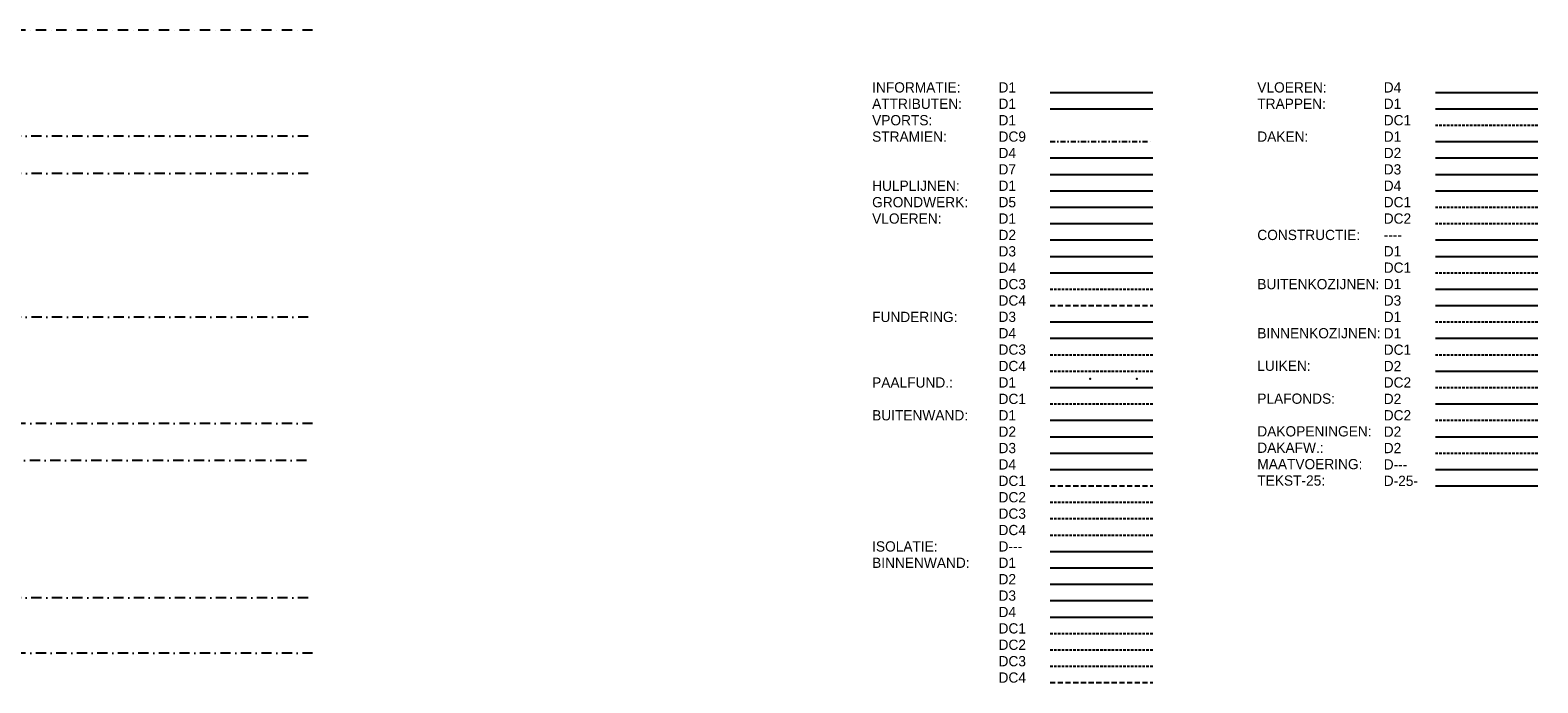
# Model space of a CAD drawing. Extents: x 102559 to 245130, y 44436 to 138999.
# Tile 30 of 30: x 208361 to 245130, y 90369 to 106296. Entities that reach past the tile are written whole.
import ezdxf

# ---------------------------------------------------------------- set-up
doc = ezdxf.new("R2010")
doc.units = 0
doc.header["$LTSCALE"] = 20
doc.header["$MEASUREMENT"] = 0
doc.header["$PDSIZE"] = -1
for name, pattern in [('DASHDOT', [25, 12.5, -6.25, 0, -6.25]), ('DASHDOT2', [12.5, 6.25, -3.125, 0, -3.125]), ('DD1', [2.66667, 1.66667, -0.5, 0, -0.5]), ('HIDDEN', [9.375, 6.25, -3.125]), ('HIDDEN2', [4.6875, 3.125, -1.5625])]:
    doc.linetypes.add(name, pattern=pattern)
for name, color, linetype in [('A--I01D1_INFO', 1, 'CONTINUOUS'), ('A--L01D1_ATTRIBUTEN', 1, 'CONTINUOUS'), ('A--L07D4_STRAMIEN', 4, 'CONTINUOUS'), ('A--L07D7_STRAMIEN', 7, 'CONTINUOUS'), ('A--L07DC9_STRAMIEN', 9, 'DASHDOT2'), ('A--L08A7_HULPLIJNEN', 7, 'CONTINUOUS'), ('A--L11D5_GRONDWERK', 5, 'CONTINUOUS'), ('A--L13D1_VLOEREN', 1, 'CONTINUOUS'), ('A--L13D2_VLOEREN', 2, 'CONTINUOUS'), ('A--L13D3_VLOEREN', 3, 'CONTINUOUS'), ('A--L13D4_VLOEREN', 4, 'CONTINUOUS'), ('A--L13DC3_VLOEREN', 3, 'HIDDEN2'), ('A--L13DC4_VLOEREN', 4, 'HIDDEN'), ('A--L16D3_FUNDERING', 3, 'CONTINUOUS'), ('A--L16D4_FUNDERING', 4, 'CONTINUOUS'), ('A--L16DC3_FUNDERING', 3, 'HIDDEN2'), ('A--L16DC4_FUNDERING', 4, 'HIDDEN2'), ('A--L17D1_PAALFUNDERING', 1, 'CONTINUOUS'), ('A--L17DC1_PAALFUNDERING', 1, 'HIDDEN2'), ('A--L21D1_BUITENWAND', 1, 'CONTINUOUS'), ('A--L21D2_BUITENWAND', 2, 'CONTINUOUS'), ('A--L21D2_ISOLATIE', 1, 'CONTINUOUS'), ('A--L21D3_BUITENWAND', 3, 'CONTINUOUS'), ('A--L21D4_BUITENWAND', 4, 'CONTINUOUS'), ('A--L21DC1_BUITENWAND', 1, 'HIDDEN'), ('A--L21DC2_BUITENWAND', 2, 'HIDDEN2'), ('A--L21DC3_BUITENWAND', 3, 'HIDDEN2'), ('A--L21DC4_BUITENWAND', 4, 'HIDDEN2'), ('A--L22D1_BINNENWAND', 1, 'CONTINUOUS'), ('A--L22D2_BINNENWAND', 2, 'CONTINUOUS'), ('A--L22D3_BINNENWAND', 3, 'CONTINUOUS'), ('A--L22D4_BINNENWAND', 4, 'CONTINUOUS'), ('A--L22DC1_BINNENWAND', 1, 'HIDDEN2'), ('A--L22DC2_BINNENWAND', 2, 'HIDDEN2'), ('A--L22DC3_BINNENWAND', 3, 'HIDDEN2'), ('A--L22DC4_BINNENWAND', 4, 'HIDDEN'), ('A--L23D4_VLOEREN', 4, 'CONTINUOUS'), ('A--L24D1_TRAPPEN', 1, 'CONTINUOUS'), ('A--L24DC1_TRAPPEN', 1, 'HIDDEN2'), ('A--L27D1_DAKEN', 1, 'CONTINUOUS'), ('A--L27D2_DAKEN', 2, 'CONTINUOUS'), ('A--L27D3_DAKEN', 3, 'CONTINUOUS'), ('A--L27D4_DAKEN', 4, 'CONTINUOUS'), ('A--L27DC1_DAKEN', 1, 'HIDDEN2'), ('A--L27DC2_DAKEN', 2, 'HIDDEN2'), ('A--L28_KONSTRUKTIES', 4, 'CONTINUOUS'), ('A--L28D1_KONSTRUKTIES', 1, 'CONTINUOUS'), ('A--L28DC1_KONSTRUKTIES', 1, 'HIDDEN2'), ('A--L31D1_BUITENKOZIJN', 1, 'CONTINUOUS'), ('A--L31D3_BUITENKOZIJN', 3, 'CONTINUOUS'), ('A--L31DC1_BUITENKOZIJN', 1, 'HIDDEN2'), ('A--L32D1_BINNENKOZIJN', 1, 'CONTINUOUS'), ('A--L32DC1_BINNENKOZIJN', 1, 'HIDDEN2'), ('A--L33D2_LUIKEN', 2, 'CONTINUOUS'), ('A--L33DC2_LUIKEN', 2, 'HIDDEN2'), ('A--L35D2_PLAFONDS', 2, 'CONTINUOUS'), ('A--L35DC2_PLAFONDS', 2, 'HIDDEN2'), ('A--L37D2_DAKOPENINGEN', 2, 'CONTINUOUS'), ('A--L47D2_DAKAFW', 2, 'HIDDEN2'), ('A--M1D---_MAATVOERING', 1, 'CONTINUOUS'), ('A--T1D-25_TEKST', 2, 'CONTINUOUS'), ('STRAMIEN', 8, 'DD1'), ('X--LR---_CP', 7, 'CONTINUOUS')]:
    doc.layers.add(name, color=color, linetype=linetype)
doc.styles.add('B-01', font='b-gbp')

msp = doc.modelspace()

# ---------------------------------------------------------------- linework, layer by layer
at = {"layer": 'A--I01D1_INFO'}
msp.add_line((233236, 104776.4), (235736, 104776.4), dxfattribs=at)
at = {"layer": 'A--L01D1_ATTRIBUTEN'}
msp.add_line((233236, 104376.4), (235736, 104376.4), dxfattribs=at)
at = {"layer": 'A--L07D4_STRAMIEN'}
msp.add_line((233236, 103176.4), (235736, 103176.4), dxfattribs=at)
at = {"layer": 'A--L07D7_STRAMIEN'}
msp.add_line((233236, 102776.4), (235736, 102776.4), dxfattribs=at)
at = {"layer": 'A--L07DC9_STRAMIEN'}
msp.add_line((233236, 103576.4), (235736, 103576.4), dxfattribs=at)
at = {"layer": 'A--L08A7_HULPLIJNEN'}
msp.add_line((233236, 102376.4), (235736, 102376.4), dxfattribs=at)
at = {"layer": 'A--L11D5_GRONDWERK'}
msp.add_line((233236, 101976.4), (235736, 101976.4), dxfattribs=at)
at = {"layer": 'A--L13D1_VLOEREN'}
msp.add_line((233236, 101576.4), (235736, 101576.4), dxfattribs=at)
at = {"layer": 'A--L13D2_VLOEREN'}
msp.add_line((233236, 101176.4), (235736, 101176.4), dxfattribs=at)
at = {"layer": 'A--L13D3_VLOEREN'}
msp.add_line((233236, 100776.4), (235736, 100776.4), dxfattribs=at)
at = {"layer": 'A--L13D4_VLOEREN'}
msp.add_line((233236, 100376.4), (235736, 100376.4), dxfattribs=at)
at = {"layer": 'A--L13DC3_VLOEREN'}
msp.add_line((233236, 99976.4), (235736, 99976.4), dxfattribs=at)
at = {"layer": 'A--L13DC4_VLOEREN'}
msp.add_line((233236, 99576.4), (235736, 99576.4), dxfattribs=at)
at = {"layer": 'A--L16D3_FUNDERING'}
msp.add_line((233236, 99176.4), (235736, 99176.4), dxfattribs=at)
at = {"layer": 'A--L16D4_FUNDERING'}
msp.add_line((233236, 98776.4), (235736, 98776.4), dxfattribs=at)
at = {"layer": 'A--L16DC3_FUNDERING'}
msp.add_line((233236, 98376.4), (235736, 98376.4), dxfattribs=at)
at = {"layer": 'A--L16DC4_FUNDERING'}
msp.add_line((233236, 97976.4), (235736, 97976.4), dxfattribs=at)
at = {"layer": 'A--L17D1_PAALFUNDERING'}
msp.add_line((233236, 97576.4), (235736, 97576.4), dxfattribs=at)
at = {"layer": 'A--L17DC1_PAALFUNDERING'}
msp.add_line((233236, 97176.4), (235736, 97176.4), dxfattribs=at)
at = {"layer": 'A--L21D1_BUITENWAND'}
msp.add_line((233236, 96776.4), (235736, 96776.4), dxfattribs=at)
at = {"layer": 'A--L21D2_BUITENWAND'}
msp.add_line((233236, 96376.4), (235736, 96376.4), dxfattribs=at)
at = {"layer": 'A--L21D2_ISOLATIE'}
msp.add_line((233236, 93576.4), (235736, 93576.4), dxfattribs=at)
at = {"layer": 'A--L21D3_BUITENWAND'}
msp.add_line((233236, 95976.4), (235736, 95976.4), dxfattribs=at)
at = {"layer": 'A--L21D4_BUITENWAND'}
msp.add_line((233236, 95576.4), (235736, 95576.4), dxfattribs=at)
at = {"layer": 'A--L21DC1_BUITENWAND'}
msp.add_line((233236, 95176.4), (235736, 95176.4), dxfattribs=at)
at = {"layer": 'A--L21DC2_BUITENWAND'}
msp.add_line((233236, 94776.4), (235736, 94776.4), dxfattribs=at)
at = {"layer": 'A--L21DC3_BUITENWAND'}
msp.add_line((233236, 94376.4), (235736, 94376.4), dxfattribs=at)
at = {"layer": 'A--L21DC4_BUITENWAND'}
msp.add_line((233236, 93976.4), (235736, 93976.4), dxfattribs=at)
at = {"layer": 'A--L22D1_BINNENWAND'}
msp.add_line((233236, 93176.4), (235736, 93176.4), dxfattribs=at)
at = {"layer": 'A--L22D2_BINNENWAND'}
msp.add_line((233236, 92776.4), (235736, 92776.4), dxfattribs=at)
at = {"layer": 'A--L22D3_BINNENWAND'}
msp.add_line((233236, 92376.4), (235736, 92376.4), dxfattribs=at)
at = {"layer": 'A--L22D4_BINNENWAND'}
msp.add_line((233236, 91976.4), (235736, 91976.4), dxfattribs=at)
at = {"layer": 'A--L22DC1_BINNENWAND'}
msp.add_line((233236, 91576.4), (235736, 91576.4), dxfattribs=at)
at = {"layer": 'A--L22DC2_BINNENWAND'}
msp.add_line((233236, 91176.4), (235736, 91176.4), dxfattribs=at)
at = {"layer": 'A--L22DC3_BINNENWAND'}
msp.add_line((233236, 90776.4), (235736, 90776.4), dxfattribs=at)
at = {"layer": 'A--L22DC4_BINNENWAND'}
msp.add_line((233236, 90376.4), (235736, 90376.4), dxfattribs=at)
at = {"layer": 'A--L23D4_VLOEREN'}
msp.add_line((242629.5, 104776.4), (245129.5, 104776.4), dxfattribs=at)
at = {"layer": 'A--L24D1_TRAPPEN'}
msp.add_line((242629.5, 104376.4), (245129.5, 104376.4), dxfattribs=at)
at = {"layer": 'A--L24DC1_TRAPPEN'}
msp.add_line((242629.5, 103976.4), (245129.5, 103976.4), dxfattribs=at)
at = {"layer": 'A--L27D1_DAKEN'}
msp.add_line((242629.5, 103576.4), (245129.5, 103576.4), dxfattribs=at)
at = {"layer": 'A--L27D2_DAKEN'}
msp.add_line((242629.5, 103176.4), (245129.5, 103176.4), dxfattribs=at)
at = {"layer": 'A--L27D3_DAKEN'}
msp.add_line((242629.5, 102776.4), (245129.5, 102776.4), dxfattribs=at)
at = {"layer": 'A--L27D4_DAKEN'}
msp.add_line((242629.5, 102376.4), (245129.5, 102376.4), dxfattribs=at)
at = {"layer": 'A--L27DC1_DAKEN'}
msp.add_line((242629.5, 101976.4), (245129.5, 101976.4), dxfattribs=at)
at = {"layer": 'A--L27DC2_DAKEN'}
msp.add_line((242629.5, 101576.4), (245129.5, 101576.4), dxfattribs=at)
at = {"layer": 'A--L28_KONSTRUKTIES'}
msp.add_line((242629.5, 101176.4), (245129.5, 101176.4), dxfattribs=at)
at = {"layer": 'A--L28D1_KONSTRUKTIES'}
msp.add_line((242629.5, 100776.4), (245129.5, 100776.4), dxfattribs=at)
at = {"layer": 'A--L28DC1_KONSTRUKTIES'}
msp.add_line((242629.5, 100376.4), (245129.5, 100376.4), dxfattribs=at)
at = {"layer": 'A--L31D1_BUITENKOZIJN'}
msp.add_line((242629.5, 99976.4), (245129.5, 99976.4), dxfattribs=at)
at = {"layer": 'A--L31D3_BUITENKOZIJN'}
msp.add_line((242629.5, 99576.4), (245129.5, 99576.4), dxfattribs=at)
at = {"layer": 'A--L31DC1_BUITENKOZIJN'}
msp.add_line((242629.5, 99176.4), (245129.5, 99176.4), dxfattribs=at)
at = {"layer": 'A--L32D1_BINNENKOZIJN'}
msp.add_line((242629.5, 98776.4), (245129.5, 98776.4), dxfattribs=at)
at = {"layer": 'A--L32DC1_BINNENKOZIJN'}
msp.add_line((242629.5, 98376.4), (245129.5, 98376.4), dxfattribs=at)
at = {"layer": 'A--L33D2_LUIKEN'}
msp.add_line((242629.5, 97976.4), (245129.5, 97976.4), dxfattribs=at)
at = {"layer": 'A--L33DC2_LUIKEN'}
msp.add_line((242629.5, 97576.4), (245129.5, 97576.4), dxfattribs=at)
at = {"layer": 'A--L35D2_PLAFONDS'}
msp.add_line((242629.5, 97176.4), (245129.5, 97176.4), dxfattribs=at)
at = {"layer": 'A--L35DC2_PLAFONDS'}
msp.add_line((242629.5, 96776.4), (245129.5, 96776.4), dxfattribs=at)
at = {"layer": 'A--L37D2_DAKOPENINGEN'}
msp.add_line((242629.5, 96376.4), (245129.5, 96376.4), dxfattribs=at)
at = {"layer": 'A--L47D2_DAKAFW'}
msp.add_line((242629.5, 95976.4), (245129.5, 95976.4), dxfattribs=at)
at = {"layer": 'A--M1D---_MAATVOERING'}
msp.add_line((242629.5, 95576.4), (245129.5, 95576.4), dxfattribs=at)
at = {"layer": 'A--T1D-25_TEKST'}
msp.add_line((242629.5, 95176.4), (245129.5, 95176.4), dxfattribs=at)
at = {"layer": 'STRAMIEN', "linetype": 'DASHDOT'}
for p, q in [((215249.5, 106295.9), (151406.4, 106295.9)), ((215140.2, 103710.9), (152098.7, 103710.9)), ((215144.4, 102795.9), (151764.3, 102795.9)), ((215143.6, 99295.9), (151764.3, 99295.9)), ((215249.5, 96695.9), (169444.6, 96695.9)), ((215102.7, 95795.9), (151764.3, 95795.9)), ((215140.2, 92445.9), (152098.7, 92445.9)), ((215249.5, 91095.9), (152270.7, 91095.9))]:
    msp.add_line(p, q, dxfattribs=at)
at = {"layer": 'STRAMIEN', "color": 8, "linetype": 'DASHDOT'}
msp.add_point((234211.3, 97789.8), dxfattribs=at)
msp.add_point((234211.3, 97789.8), dxfattribs=at)
at = {"layer": 'X--LR---_CP'}
msp.add_point((235346.2, 97789.8), dxfattribs=at)

# ---------------------------------------------------------------- texts
at = {"layer": 'A--T1D-25_TEKST', "style": 'B-01'}
for s, p in [('INFORMATIE:', (228894.3, 104773.8)), ('D1', (231977.1, 104773.8)), ('VLOEREN:', (238287.8, 104773.8)), ('D4', (241370.6, 104773.8)), ('ATTRIBUTEN:', (228894.3, 104373.8)), ('D1', (231977.1, 104373.8)), ('TRAPPEN:', (238287.8, 104373.8)), ('D1', (241370.6, 104373.8)), ('VPORTS:', (228894.3, 103973.8)), ('D1', (231977.1, 103973.8)), ('DC1', (241370.6, 103973.8)), ('STRAMIEN:', (228894.3, 103573.8)), ('DC9', (231977.1, 103573.8)), ('DAKEN:', (238287.8, 103573.8)), ('D1', (241370.6, 103573.8)), ('D4', (231977.1, 103173.8)), ('D2', (241370.6, 103173.8)), ('D7', (231977.1, 102773.8)), ('D3', (241370.6, 102773.8)), ('HULPLIJNEN:', (228894.3, 102373.8)), ('D1', (231977.1, 102373.8)), ('D4', (241370.6, 102373.8)), ('GRONDWERK:', (228894.3, 101973.8)), ('D5', (231977.1, 101973.8)), ('DC1', (241370.6, 101973.8)), ('VLOEREN:', (228894.3, 101573.8)), ('D1', (231977.1, 101573.8)), ('DC2', (241370.6, 101573.8)), ('D2', (231977.1, 101173.8)), ('CONSTRUCTIE:', (238287.8, 101173.8)), ('----', (241370.6, 101176.4)), ('D3', (231977.1, 100773.8)), ('D1', (241370.6, 100776.4)), ('D4', (231977.1, 100373.8)), ('DC1', (241370.6, 100376.4)), ('DC3', (231977.1, 99973.8)), ('BUITENKOZIJNEN:', (238287.8, 99973.8)), ('D1', (241370.6, 99976.4)), ('DC4', (231977.1, 99573.8)), ('D3', (241370.6, 99573.8)), ('FUNDERING:', (228894.3, 99173.8)), ('D3', (231977.1, 99176.4)), ('D1', (241370.6, 99173.8)), ('D4', (231977.1, 98776.4)), ('BINNENKOZIJNEN:', (238287.8, 98776.4)), ('D1', (241370.6, 98773.8)), ('DC3', (231977.1, 98376.4)), ('DC1', (241370.6, 98373.8)), ('DC4', (231977.1, 97976.4)), ('LUIKEN:', (238287.8, 97981.7)), ('D2', (241370.6, 97973.8)), ('PAALFUND.:', (228894.3, 97573.8)), ('D1', (231977.1, 97573.8)), ('DC2', (241370.6, 97573.8)), ('DC1', (231977.1, 97173.8)), ('PLAFONDS:', (238287.8, 97179.1)), ('D2', (241370.6, 97173.8)), ('BUITENWAND:', (228894.3, 96773.8)), ('D1', (231977.1, 96773.8)), ('DC2', (241370.6, 96773.8)), ('D2', (231977.1, 96373.8)), ('DAKOPENINGEN:', (238287.8, 96381.7)), ('D2', (241370.6, 96373.8)), ('D3', (231977.1, 95973.8)), ('DAKAFW.:', (238287.8, 95981.7)), ('D2', (241370.6, 95973.8)), ('D4', (231977.1, 95573.8)), ('MAATVOERING:', (238287.8, 95581.7)), ('D---', (241370.6, 95573.8)), ('DC1', (231977.1, 95173.8)), ('TEKST-25:', (238287.8, 95181.7)), ('D-25-', (241370.6, 95173.8)), ('DC2', (231977.1, 94773.8)), ('DC3', (231977.1, 94373.8)), ('DC4', (231977.1, 93973.8)), ('ISOLATIE:', (228894.3, 93573.8)), ('D---', (231977.1, 93573.8)), ('BINNENWAND:', (228894.3, 93173.8)), ('D1', (231977.1, 93173.8)), ('D2', (231977.1, 92773.8)), ('D3', (231977.1, 92373.8)), ('D4', (231977.1, 91973.8)), ('DC1', (231977.1, 91573.8)), ('DC2', (231977.1, 91173.8)), ('DC3', (231977.1, 90773.8)), ('DC4', (231977.1, 90373.8))]:
    msp.add_text(s, height=250, dxfattribs=at).set_placement(p)

doc.saveas('drawing.dxf')
